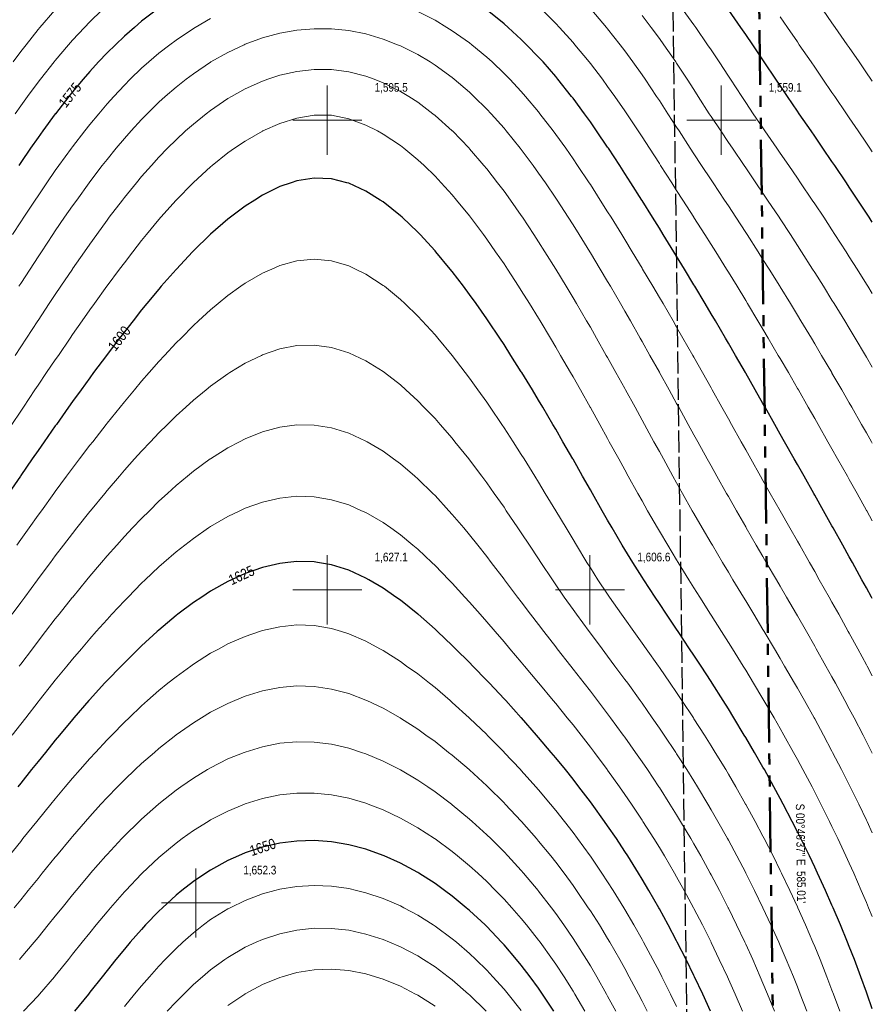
# Model space of a CAD drawing. Header units: inches. Extents: x -7927 to 9670, y -5337 to 8361.
# Tile 10 of 13: x 971 to 3342, y 589 to 3327. Entities that reach past the tile are written whole.
import ezdxf
from ezdxf.enums import TextEntityAlignment as Align

# ---------------------------------------------------------------- set-up
doc = ezdxf.new("R2010")
doc.units = ezdxf.units.IN
doc.header["$LTSCALE"] = 48
doc.header["$MEASUREMENT"] = 0
doc.linetypes.add('DASHED', pattern=[1.524, 1.27, -0.254])
doc.linetypes.add('PHANTOM', pattern=[6.35, 3.175, -0.635, 0.635, -0.635, 0.635, -0.635])
for name, color, linetype, lineweight in [('C-PROP', 1, 'PHANTOM', 50), ('C-PROP-SETB', 8, 'DASHED', 25), ('C-TOPO-MAJR', 8, 'CONTINUOUS', 25), ('C-TOPO-MINR', 8, 'CONTINUOUS', 9), ('C-TOPO-SPOT', 1, 'CONTINUOUS', 18)]:
    doc.layers.add(name, color=color, linetype=linetype, lineweight=lineweight)
doc.styles.add('JM', font='IBMPlexSansCondensed-Regular.ttf')

msp = doc.modelspace()

# ---------------------------------------------------------------- linework, layer by layer
at = {"layer": 'C-PROP'}
msp.add_lwpolyline([(-2827.2, 4613.3), (-973.7, 4612.9), (-871.8, 4612.8), (-849, 4612.8), (-802.9, 4612.8), (-674, 4612.8), (-672.2, 4612.8), (-572.9, 4612.8), (-549.3, 4612.9), (1032.5, 4614), (1157.1, 4614.4), (3010.7, 4619.4), (3012.1, 4516.7), (3107.3, -2502.7)], dxfattribs=at)
at = {"layer": 'C-PROP-SETB'}
msp.add_lwpolyline([(-2827.3, 4373.3), (-973.8, 4372.9), (-871.9, 4372.8), (-849.1, 4372.8), (-802.9, 4372.8), (-674.1, 4372.8), (-672.2, 4372.8), (-572.8, 4372.8), (-549.1, 4372.9), (1032.9, 4374), (1157.8, 4374.4), (2773.9, 4378.8), (2860.5, -2005.1)], dxfattribs=at)
at = {"layer": 'C-TOPO-MAJR'}
for points in [[(1350.3, 3353.3), (1310.2, 3322.3), (1290.2, 3305.3), (1262.2, 3280.7), (1237.5, 3257.3), (1214.2, 3234.3), (1190.5, 3209.3), (1166.2, 3182.8), (1147.5, 3161.3), (1118.2, 3126.3), (1107.8, 3113.3), (1070.4, 3065.3), (1070.2, 3065), (1035.3, 3017.3), (1022.2, 2999.1), (1001.5, 2969.3), (974.2, 2929.3), (968.9, 2921.3)], [(3342.4, 1716.9), (3340, 1721.3), (3326.2, 1746.4), (3313.6, 1769.3), (3287, 1817.3), (3278.2, 1833.1), (3260.3, 1865.3), (3233.4, 1913.3), (3230.2, 1918.9), (3206.4, 1961.3), (3182.2, 2004.3), (3179.4, 2009.3), (3152.4, 2057.3), (3134.2, 2089.5), (3125.3, 2105.3), (3098.2, 2153.3), (3086.2, 2174.6), (3071.1, 2201.3), (3044, 2249.3), (3038.2, 2259.4), (3016.7, 2297.3), (2990.2, 2343.7), (2989.3, 2345.3), (2961.7, 2393.3), (2942.2, 2427), (2934, 2441.3), (2905.9, 2489.3), (2894.2, 2509), (2877.6, 2537.3), (2848.9, 2585.3), (2846.2, 2589.8), (2820, 2633.3), (2798.2, 2668.9), (2790.7, 2681.3), (2761.1, 2729.3), (2750.2, 2746.8), (2731.3, 2777.3), (2702.2, 2823.6), (2701.2, 2825.3), (2670.7, 2873.3), (2654.2, 2898.9), (2639.8, 2921.3), (2608.3, 2969.3), (2606.2, 2972.4), (2575.7, 3017.3), (2558.2, 3042.4), (2541.9, 3065.3), (2510.2, 3108.1), (2506.2, 3113.3), (2468.1, 3161.3), (2462.2, 3168.4), (2426.6, 3209.3), (2414.2, 3222.9), (2381, 3257.3), (2366.2, 3271.9), (2329.8, 3305.3), (2318.2, 3315.4), (2271.1, 3353.3)], [(3342.4, 2764.1), (3333.8, 2777.3), (3326.2, 2788.8), (3302.2, 2825.3), (3278.2, 2861.3), (3270.2, 2873.3), (3237.8, 2921.3), (3230.2, 2932.5), (3205.1, 2969.3), (3182.2, 3002.8), (3172.3, 3017.3), (3139.3, 3065.3), (3134.2, 3072.8), (3106.6, 3113.3), (3086.2, 3143.4), (3074.2, 3161.3), (3041.9, 3209.3), (3038.2, 3214.7), (3009.7, 3257.3), (2990.2, 3285.8), (2977, 3305.3), (2943.4, 3353.3)], [(3342.4, 576), (3328, 617.3), (3326.2, 622.2), (3310.6, 665.3), (3292.4, 713.3), (3278.2, 749.1), (3273.4, 761.3), (3253.7, 809.3), (3233.2, 857.3), (3230.2, 864.1), (3212, 905.3), (3190, 953.3), (3182.2, 969.9), (3167.3, 1001.3), (3143.8, 1049.3), (3134.2, 1068.4), (3119.6, 1097.3), (3094.5, 1145.3), (3086.2, 1160.9), (3068.7, 1193.3), (3042.1, 1241.3), (3038.2, 1248.1), (3014.6, 1289.3), (2990.2, 1330.9), (2986.4, 1337.3), (2957.4, 1385.3), (2942.2, 1409.9), (2927.6, 1433.3), (2897.1, 1481.3), (2894.2, 1485.9), (2866, 1529.3), (2846.2, 1559.5), (2834.4, 1577.3), (2802.4, 1625.3), (2798.2, 1631.6), (2770.2, 1673.3), (2750.2, 1703.5), (2738.2, 1721.3), (2706.8, 1769.3), (2702.2, 1776.5), (2676.3, 1817.3), (2654.2, 1853.6), (2647.1, 1865.3), (2618.8, 1913.3), (2606.2, 1935.2), (2591.2, 1961.3), (2564, 2009.3), (2558.2, 2019.5), (2536.7, 2057.3), (2510.2, 2104.2), (2509.6, 2105.3), (2482, 2153.3), (2462.2, 2187.7), (2454.2, 2201.3), (2425.9, 2249.3), (2414.2, 2269), (2397, 2297.3), (2367.7, 2345.3), (2366.2, 2347.7), (2337.2, 2393.3), (2318.2, 2423.2), (2306.1, 2441.3), (2274.1, 2489.3), (2270.2, 2495.1), (2240.4, 2537.3), (2222.2, 2563), (2205.3, 2585.3), (2174.2, 2626.3), (2168.4, 2633.3), (2128.7, 2681.3), (2126.2, 2684.3), (2084.7, 2729.3), (2078.2, 2736.2), (2034.9, 2777.3), (2030.2, 2781.7), (1982.2, 2819.8), (1973.7, 2825.3), (1934.2, 2850), (1886.2, 2872), (1881.3, 2873.3), (1838.2, 2884), (1790.2, 2886.2), (1742.2, 2878.7), (1725.8, 2873.3), (1694.2, 2862.5), (1646.2, 2838.8), (1624.7, 2825.3), (1598.2, 2808.4), (1557, 2777.3), (1550.2, 2772.2), (1502.2, 2730.4), (1501.1, 2729.3), (1454.2, 2683.6), (1452.1, 2681.3), (1406.9, 2633.3), (1406.2, 2632.5), (1365, 2585.3), (1358.2, 2577.6), (1325, 2537.3), (1310.2, 2519.6), (1286.4, 2489.3), (1262.2, 2458.9), (1248.9, 2441.3), (1214.2, 2396), (1212.3, 2393.3), (1176.8, 2345.3), (1166.2, 2331.2), (1141.8, 2297.3), (1118.2, 2264.9), (1107.2, 2249.3), (1073.1, 2201.3), (1070.2, 2197.3), (1039.6, 2153.3), (1022.2, 2128.7), (1006.2, 2105.3), (974.2, 2059.1), (973, 2057.3), (940.3, 2009.3)], [(2892.8, 569.3), (2870.8, 617.3), (2848, 665.3), (2846.2, 669.1), (2824.5, 713.3), (2800.1, 761.3), (2798.2, 764.9), (2774.8, 809.3), (2750.2, 854.2), (2748.5, 857.3), (2721, 905.3), (2702.2, 936.9), (2692.2, 953.3), (2662.1, 1001.3), (2654.2, 1013.6), (2630.6, 1049.3), (2606.2, 1085), (2597.5, 1097.3), (2562.9, 1145.3), (2558.2, 1151.8), (2526.6, 1193.3), (2510.2, 1214.6), (2488.8, 1241.3), (2462.2, 1274.1), (2449.4, 1289.3), (2414.2, 1331), (2408.6, 1337.3), (2366.4, 1385.3), (2366.2, 1385.6), (2322.8, 1433.3), (2318.2, 1438.4), (2277.9, 1481.3), (2270.2, 1489.6), (2231.6, 1529.3), (2222.2, 1539.2), (2183.6, 1577.3), (2174.2, 1586.8), (2133.1, 1625.3), (2126.2, 1632), (2079, 1673.3), (2078.2, 1674), (2030.2, 1712.3), (2017.1, 1721.3), (1982.2, 1745.8), (1941.9, 1769.3), (1934.2, 1773.8), (1886.2, 1795.7), (1838.2, 1810.8), (1799, 1817.3), (1790.2, 1818.8), (1742.2, 1820), (1716.9, 1817.3), (1694.2, 1814.9), (1646.2, 1803.8), (1598.2, 1786.9), (1560.2, 1769.3), (1550.2, 1764.7), (1502.2, 1737.5), (1477.9, 1721.3), (1454.2, 1705.6), (1411.3, 1673.3), (1406.2, 1669.5), (1358.2, 1629.4), (1353.8, 1625.3), (1310.2, 1585.7), (1301.7, 1577.3), (1262.2, 1538.7), (1253.2, 1529.3), (1214.2, 1488.7), (1207.5, 1481.3), (1166.2, 1435.9), (1163.9, 1433.3), (1122.2, 1385.3), (1118.2, 1380.7), (1081.9, 1337.3), (1070.2, 1323.4), (1042.5, 1289.3), (1022.2, 1264.3), (1003.9, 1241.3), (974.2, 1204), (965.8, 1193.3)], [(2457, 569.3), (2425.1, 617.3), (2414.2, 633.2), (2390.6, 665.3), (2366.2, 697.3), (2352.9, 713.3), (2318.2, 754.2), (2311.5, 761.3), (2270.2, 804.7), (2265.4, 809.3), (2222.2, 849.7), (2213.1, 857.3), (2174.2, 889.6), (2152.6, 905.3), (2126.2, 924.6), (2080.9, 953.3), (2078.2, 955), (2030.2, 981.1), (1985.1, 1001.3), (1982.2, 1002.6), (1934.2, 1019.9), (1886.2, 1032.6), (1838.2, 1040.7), (1790.2, 1044.1), (1742.2, 1042.8), (1694.2, 1036.7), (1646.2, 1025.6), (1598.2, 1009.6), (1579.3, 1001.3), (1550.2, 988.5), (1502.2, 962.1), (1488.8, 953.3), (1454.2, 930.2), (1422.5, 905.3), (1406.2, 892), (1368.5, 857.3), (1358.2, 847.5), (1321.5, 809.3), (1310.2, 797.1), (1278.8, 761.3), (1262.2, 741.9), (1238.6, 713.3), (1214.2, 683.1), (1200.1, 665.3), (1166.2, 622.5), (1162.1, 617.3), (1123.5, 569.3)]]:
    msp.add_lwpolyline(points, dxfattribs=at)
at = {"layer": 'C-TOPO-MINR'}
for points in [[(1068.8, 3353.3), (1027.4, 3305.3), (1022.2, 3299.1), (988.9, 3257.3), (974.2, 3238.3), (952.6, 3209.3)], [(1199.7, 3353.3), (1166.2, 3320.7), (1151.3, 3305.3), (1118.2, 3269.7), (1107.3, 3257.3), (1070.2, 3213.7), (1066.7, 3209.3), (1028.8, 3161.3), (1022.2, 3152.7), (993.1, 3113.3), (974.2, 3087.1), (959, 3065.3)], [(3342.4, 1502.1), (3327.9, 1529.3), (3326.2, 1532.5), (3302, 1577.3), (3278.2, 1620.7), (3275.6, 1625.3), (3249, 1673.3), (3230.2, 1706.9), (3222.1, 1721.3), (3195, 1769.3), (3182.2, 1791.9), (3167.7, 1817.3), (3140.4, 1865.3), (3134.2, 1876.2), (3113.1, 1913.3), (3086.2, 1960.6), (3085.8, 1961.3), (3058.6, 2009.3), (3038.2, 2045.6), (3031.6, 2057.3), (3004.6, 2105.3), (2990.2, 2131), (2977.7, 2153.3), (2950.9, 2201.3), (2942.2, 2216.9), (2924.1, 2249.3), (2897.2, 2297.3), (2894.2, 2302.7), (2870.3, 2345.3), (2846.2, 2387.9), (2843.1, 2393.3), (2815.8, 2441.3), (2798.2, 2471.9), (2788.2, 2489.3), (2760.4, 2537.3), (2750.2, 2554.6), (2732.2, 2585.3), (2703.7, 2633.3), (2702.2, 2635.8), (2674.8, 2681.3), (2654.2, 2715.1), (2645.6, 2729.3), (2615.9, 2777.3), (2606.2, 2792.7), (2585.6, 2825.3), (2558.2, 2868), (2554.8, 2873.3), (2522.9, 2921.3), (2510.2, 2939.9), (2489.8, 2969.3), (2462.2, 3007.7), (2455.1, 3017.3), (2418.1, 3065.3), (2414.2, 3070.2), (2378.1, 3113.3), (2366.2, 3126.8), (2334.1, 3161.3), (2318.2, 3177.5), (2284.9, 3209.3), (2270.2, 3222.5), (2228.2, 3257.3), (2222.2, 3262), (2174.2, 3296), (2159.4, 3305.3), (2126.2, 3325.1), (2078.2, 3349.6)], [(3342.4, 1933.1), (3326.7, 1961.3), (3326.2, 1962.2), (3299.9, 2009.3), (3278.2, 2048.1), (3273, 2057.3), (3246, 2105.3), (3230.2, 2133.2), (3218.9, 2153.3), (3191.6, 2201.3), (3182.2, 2217.8), (3164.2, 2249.3), (3136.7, 2297.3), (3134.2, 2301.5), (3108.9, 2345.3), (3086.2, 2384.2), (3080.9, 2393.3), (3052.7, 2441.3), (3038.2, 2465.7), (3024.2, 2489.3), (2995.4, 2537.3), (2990.2, 2545.8), (2966.2, 2585.3), (2942.2, 2624.3), (2936.7, 2633.3), (2906.8, 2681.3), (2894.2, 2701.2), (2876.6, 2729.3), (2846.2, 2777.1), (2846.1, 2777.3), (2815.4, 2825.3), (2798.2, 2851.9), (2784.5, 2873.3), (2753.6, 2921.3), (2750.2, 2926.6), (2722.6, 2969.3), (2702.2, 3000.6), (2691.3, 3017.3), (2659.4, 3065.3), (2654.2, 3072.9), (2626.3, 3113.3), (2606.2, 3141.4), (2591.7, 3161.3), (2558.2, 3205.2), (2555, 3209.3), (2515.5, 3257.3), (2510.2, 3263.5), (2472.5, 3305.3), (2462.2, 3316.2), (2425.1, 3353.3)], [(3342.4, 2149.1), (3340, 2153.3), (3326.2, 2177.6), (3312.7, 2201.3), (3285.2, 2249.3), (3278.2, 2261.5), (3257.5, 2297.3), (3230.2, 2344.2), (3229.6, 2345.3), (3201.4, 2393.3), (3182.2, 2425.5), (3172.9, 2441.3), (3144, 2489.3), (3134.2, 2505.4), (3114.9, 2537.3), (3086.2, 2583.7), (3085.3, 2585.3), (3055.3, 2633.3), (3038.2, 2660.2), (3024.9, 2681.3), (2994.1, 2729.3), (2990.2, 2735.2), (2962.9, 2777.3), (2942.2, 2808.7), (2931.4, 2825.3), (2899.6, 2873.3), (2894.2, 2881.3), (2867.8, 2921.3), (2846.2, 2953.9), (2836.2, 2969.3), (2805, 3017.3), (2798.2, 3027.8), (2773.9, 3065.3), (2750.2, 3101.7), (2742.6, 3113.3), (2710.3, 3161.3), (2702.2, 3173), (2676.5, 3209.3), (2654.2, 3239.7), (2641, 3257.3), (2606.2, 3301.4), (2603, 3305.3), (2562, 3353.3)], [(3342.4, 2565.7), (3330.3, 2585.3), (3326.2, 2591.7), (3300.2, 2633.3), (3278.2, 2667.7), (3269.6, 2681.3), (3238.6, 2729.3), (3230.2, 2742), (3207.1, 2777.3), (3182.2, 2814.7), (3175.1, 2825.3), (3142.8, 2873.3), (3134.2, 2885.8), (3110, 2921.3), (3086.2, 2955.9), (3077, 2969.3), (3043.9, 3017.3), (3038.2, 3025.6), (3011.2, 3065.3), (2990.2, 3096.5), (2979.1, 3113.3), (2947.7, 3161.3), (2942.2, 3169.7), (2916.4, 3209.3), (2894.2, 3242.6), (2884.4, 3257.3), (2851.3, 3305.3), (2846.2, 3312.5), (2816.8, 3353.3)], [(3342.4, 3155.8), (3338.6, 3161.3), (3326.2, 3179.4), (3305.7, 3209.3), (3278.2, 3249.2), (3272.7, 3257.3), (3239.4, 3305.3), (3230.2, 3318.4), (3205.8, 3353.3)], [(1502.2, 3329.9), (1459, 3305.3), (1454.2, 3302.4), (1406.2, 3270.2), (1388.9, 3257.3), (1358.2, 3233.3), (1330.1, 3209.3), (1310.2, 3191.5), (1278.8, 3161.3), (1262.2, 3144.6), (1232.9, 3113.3), (1214.2, 3092.5), (1191, 3065.3), (1166.2, 3035.3), (1151.9, 3017.3), (1118.2, 2973.5), (1115.1, 2969.3), (1080.3, 2921.3), (1070.2, 2907.1), (1046.9, 2873.3), (1022.2, 2837.2), (1014.3, 2825.3), (982.6, 2777.3), (974.2, 2764.5), (951.5, 2729.3)], [(3342.4, 2360.9), (3326.2, 2388.3), (3323.3, 2393.3), (3294.7, 2441.3), (3278.2, 2468.5), (3265.7, 2489.3), (3236.4, 2537.3), (3230.2, 2547.2), (3206.6, 2585.3), (3182.2, 2624.1), (3176.4, 2633.3), (3145.8, 2681.3), (3134.2, 2699.2), (3114.8, 2729.3), (3086.2, 2772.7), (3083.2, 2777.3), (3051.2, 2825.3), (3038.2, 2844.5), (3018.8, 2873.3), (2990.2, 2915.2), (2986.1, 2921.3), (2953.3, 2969.3), (2942.2, 2985.4), (2920.7, 3017.3), (2894.2, 3057.4), (2889.1, 3065.3), (2858.5, 3113.3), (2846.2, 3132.3), (2827.5, 3161.3), (2798.2, 3205.6), (2795.7, 3209.3), (2762.6, 3257.3), (2750.2, 3274.6), (2727.8, 3305.3), (2702.2, 3338.8)], [(3342.4, 2959.5), (3335.8, 2969.3), (3326.2, 2983.5), (3303.3, 3017.3), (3278.2, 3054.2), (3270.6, 3065.3), (3237.9, 3113.3), (3230.2, 3124.5), (3205.1, 3161.3), (3182.2, 3194.7), (3172.3, 3209.3), (3139.4, 3257.3), (3134.2, 3264.8), (3106.4, 3305.3), (3086.2, 3334.3)], [(3342.4, 1286.8), (3341.1, 1289.3), (3326.2, 1318.7), (3316.7, 1337.3), (3291.6, 1385.3), (3278.2, 1410.6), (3266.1, 1433.3), (3240, 1481.3), (3230.2, 1499.1), (3213.4, 1529.3), (3186.5, 1577.3), (3182.2, 1584.8), (3159.1, 1625.3), (3134.2, 1668.6), (3131.5, 1673.3), (3103.6, 1721.3), (3086.2, 1751.2), (3075.6, 1769.3), (3047.6, 1817.3), (3038.2, 1833.6), (3019.7, 1865.3), (2992, 1913.3), (2990.2, 1916.4), (2964.5, 1961.3), (2942.2, 2000.5), (2937.2, 2009.3), (2910.2, 2057.3), (2894.2, 2086.1), (2883.5, 2105.3), (2856.9, 2153.3), (2846.2, 2172.7), (2830.4, 2201.3), (2804, 2249.3), (2798.2, 2259.7), (2777.5, 2297.3), (2750.9, 2345.3), (2750.2, 2346.5), (2724, 2393.3), (2702.2, 2432.1), (2697, 2441.3), (2669.6, 2489.3), (2654.2, 2516.1), (2642, 2537.3), (2614, 2585.3), (2606.2, 2598.4), (2585.4, 2633.3), (2558.2, 2678.6), (2556.6, 2681.3), (2526.9, 2729.3), (2510.2, 2756), (2496.7, 2777.3), (2465.6, 2825.3), (2462.2, 2830.4), (2433.1, 2873.3), (2414.2, 2900.4), (2399.2, 2921.3), (2366.2, 2965.6), (2363.3, 2969.3), (2324.5, 3017.3), (2318.2, 3024.8), (2282, 3065.3), (2270.2, 3077.8), (2234.5, 3113.3), (2222.2, 3124.8), (2179.6, 3161.3), (2174.2, 3165.7), (2126.2, 3200.5), (2112.5, 3209.3), (2078.2, 3229.8), (2030.2, 3254), (2022.3, 3257.3), (1982.2, 3272.9), (1934.2, 3287), (1886.2, 3296.5), (1838.2, 3301.4), (1790.2, 3301.7), (1742.2, 3297.6), (1694.2, 3288.9), (1646.2, 3275.9), (1598.2, 3258.4), (1595.8, 3257.3), (1550.2, 3235.9), (1502.8, 3209.3), (1502.2, 3208.9), (1454.2, 3176.6), (1433.8, 3161.3), (1406.2, 3139.4), (1376.2, 3113.3), (1358.2, 3097), (1325.9, 3065.3), (1310.2, 3049.2), (1280.9, 3017.3), (1262.2, 2996.2), (1239.6, 2969.3), (1214.2, 2938.2), (1201, 2921.3), (1166.2, 2875.8), (1164.4, 2873.3), (1129.7, 2825.3), (1118.2, 2809.1), (1096.2, 2777.3), (1070.2, 2739.4), (1063.5, 2729.3), (1031.6, 2681.3), (1022.2, 2667.2), (1000.2, 2633.3), (974.2, 2593.4), (969.1, 2585.3)], [(3342.4, 1065.8), (3327.7, 1097.3), (3326.2, 1100.5), (3304.8, 1145.3), (3281.2, 1193.3), (3278.2, 1199.3), (3257, 1241.3), (3232.1, 1289.3), (3230.2, 1292.9), (3206.6, 1337.3), (3182.2, 1382.1), (3180.4, 1385.3), (3153.7, 1433.3), (3134.2, 1467.7), (3126.4, 1481.3), (3098.6, 1529.3), (3086.2, 1550.5), (3070.4, 1577.3), (3041.8, 1625.3), (3038.2, 1631.3), (3012.9, 1673.3), (2990.2, 1711), (2983.9, 1721.3), (2954.9, 1769.3), (2942.2, 1790.6), (2926.1, 1817.3), (2897.6, 1865.3), (2894.2, 1871.1), (2869.5, 1913.3), (2846.2, 1953.7), (2841.8, 1961.3), (2814.6, 2009.3), (2798.2, 2038.7), (2787.8, 2057.3), (2761.3, 2105.3), (2750.2, 2125.6), (2735, 2153.3), (2708.7, 2201.3), (2702.2, 2213.3), (2682.4, 2249.3), (2656.1, 2297.3), (2654.2, 2300.7), (2629.4, 2345.3), (2606.2, 2386.9), (2602.6, 2393.3), (2575.3, 2441.3), (2558.2, 2471.3), (2547.8, 2489.3), (2519.7, 2537.3), (2510.2, 2553.5), (2491.1, 2585.3), (2462.2, 2633.2), (2462.1, 2633.3), (2432, 2681.3), (2414.2, 2709.4), (2401.2, 2729.3), (2369.4, 2777.3), (2366.2, 2782), (2335.7, 2825.3), (2318.2, 2849.6), (2300.3, 2873.3), (2270.2, 2911.8), (2262.4, 2921.3), (2222.2, 2968), (2221, 2969.3), (2174.6, 3017.3), (2174.2, 3017.7), (2126.2, 3060.6), (2120.4, 3065.3), (2078.2, 3097), (2053.4, 3113.3), (2030.2, 3127.3), (1982.2, 3151.5), (1957.2, 3161.3), (1934.2, 3169.7), (1886.2, 3181.7), (1838.2, 3187.9), (1790.2, 3188.3), (1742.2, 3183), (1694.2, 3172.2), (1661.1, 3161.3), (1646.2, 3156), (1598.2, 3134.1), (1560.5, 3113.3), (1550.2, 3107.2), (1502.2, 3074.6), (1490, 3065.3), (1454.2, 3036.5), (1432.4, 3017.3), (1406.2, 2993.1), (1382.3, 2969.3), (1358.2, 2944.3), (1337.3, 2921.3), (1310.2, 2890.5), (1295.9, 2873.3), (1262.2, 2831.9), (1257.1, 2825.3), (1220.4, 2777.3), (1214.2, 2769.2), (1185.3, 2729.3), (1166.2, 2702.9), (1151.2, 2681.3), (1118.2, 2634), (1117.8, 2633.3), (1085.4, 2585.3), (1070.2, 2562.9), (1053.3, 2537.3), (1022.2, 2490.6), (1021.4, 2489.3), (990, 2441.3), (974.2, 2417.3), (958.7, 2393.3)], [(3342.4, 832.5), (3332.2, 857.3), (3326.2, 871.4), (3311.8, 905.3), (3290.8, 953.3), (3278.2, 981), (3269, 1001.3), (3246.5, 1049.3), (3230.2, 1083.1), (3223.3, 1097.3), (3199.4, 1145.3), (3182.2, 1178.9), (3174.8, 1193.3), (3149.4, 1241.3), (3134.2, 1269.5), (3123.4, 1289.3), (3096.6, 1337.3), (3086.2, 1355.6), (3069.1, 1385.3), (3041, 1433.3), (3038.2, 1438), (3012.3, 1481.3), (2990.2, 1517.6), (2983, 1529.3), (2953.2, 1577.3), (2942.2, 1595), (2923, 1625.3), (2894.2, 1671), (2892.7, 1673.3), (2862.3, 1721.3), (2846.2, 1747.1), (2832.2, 1769.3), (2802.5, 1817.3), (2798.2, 1824.4), (2773.4, 1865.3), (2750.2, 1904.6), (2745.1, 1913.3), (2717.5, 1961.3), (2702.2, 1988.4), (2690.4, 2009.3), (2663.7, 2057.3), (2654.2, 2074.6), (2637.2, 2105.3), (2610.8, 2153.3), (2606.2, 2161.7), (2584.3, 2201.3), (2558.2, 2248.4), (2557.7, 2249.3), (2530.6, 2297.3), (2510.2, 2333.4), (2503.4, 2345.3), (2475.6, 2393.3), (2462.2, 2416.3), (2447.3, 2441.3), (2418.6, 2489.3), (2414.2, 2496.6), (2389, 2537.3), (2366.2, 2573.8), (2358.8, 2585.3), (2327.5, 2633.3), (2318.2, 2647.4), (2294.9, 2681.3), (2270.2, 2716.7), (2261, 2729.3), (2225.1, 2777.3), (2222.2, 2781.1), (2186.2, 2825.3), (2174.2, 2839.5), (2143.6, 2873.3), (2126.2, 2891.8), (2095.7, 2921.3), (2078.2, 2937.4), (2039.5, 2969.3), (2030.2, 2976.5), (1982.2, 3008.4), (1966, 3017.3), (1934.2, 3033.2), (1886.2, 3051), (1838.2, 3061.2), (1790.2, 3061.4), (1742.2, 3052.8), (1694.2, 3037.7), (1647, 3017.3), (1646.2, 3016.9), (1598.2, 2989.3), (1568.5, 2969.3), (1550.2, 2956.3), (1506.3, 2921.3), (1502.2, 2917.9), (1454.2, 2873.8), (1453.7, 2873.3), (1406.8, 2825.3), (1406.2, 2824.6), (1364.1, 2777.3), (1358.2, 2770.7), (1324, 2729.3), (1310.2, 2712.5), (1285.9, 2681.3), (1262.2, 2650.9), (1249.1, 2633.3), (1214.2, 2586.5), (1213.4, 2585.3), (1179, 2537.3), (1166.2, 2519.6), (1145.2, 2489.3), (1118.2, 2451), (1111.6, 2441.3), (1078.7, 2393.3), (1070.2, 2381), (1046.2, 2345.3), (1022.2, 2310.1), (1013.7, 2297.3), (981.5, 2249.3), (974.2, 2238.5), (949.6, 2201.3)], [(3251.8, 569.3), (3234.4, 617.3), (3230.2, 628.3), (3216.2, 665.3), (3197.1, 713.3), (3182.2, 749.4), (3177.3, 761.3), (3156.7, 809.3), (3135.2, 857.3), (3134.2, 859.5), (3113.1, 905.3), (3090.1, 953.3), (3086.2, 961.2), (3066.3, 1001.3), (3041.7, 1049.3), (3038.2, 1055.9), (3016.2, 1097.3), (2990.2, 1144.7), (2989.9, 1145.3), (2962.7, 1193.3), (2942.2, 1228.4), (2934.6, 1241.3), (2905.5, 1289.3), (2894.2, 1307.6), (2875.5, 1337.3), (2846.2, 1383), (2844.7, 1385.3), (2813, 1433.3), (2798.2, 1455.4), (2780.5, 1481.3), (2750.2, 1525.2), (2747.3, 1529.3), (2713.5, 1577.3), (2702.2, 1593.4), (2679.4, 1625.3), (2654.2, 1660.8), (2645.2, 1673.3), (2611.4, 1721.3), (2606.2, 1729), (2579.1, 1769.3), (2558.2, 1802.4), (2548.8, 1817.3), (2519.6, 1865.3), (2510.2, 1881), (2490.7, 1913.3), (2462.2, 1961.1), (2462.1, 1961.3), (2433, 2009.3), (2414.2, 2040.5), (2403.7, 2057.3), (2373.9, 2105.3), (2366.2, 2117.8), (2343.2, 2153.3), (2318.2, 2192.1), (2312, 2201.3), (2279.4, 2249.3), (2270.2, 2263), (2245.5, 2297.3), (2222.2, 2330), (2210.4, 2345.3), (2174.2, 2392.5), (2173.6, 2393.3), (2133.6, 2441.3), (2126.2, 2450.3), (2090.3, 2489.3), (2078.2, 2502.6), (2042, 2537.3), (2030.2, 2548.7), (1985.5, 2585.3), (1982.2, 2588), (1934.2, 2619.5), (1905.5, 2633.3), (1886.2, 2642.5), (1838.2, 2656.4), (1790.2, 2661), (1742.2, 2656.4), (1694.2, 2643.1), (1672.1, 2633.3), (1646.2, 2622), (1598.2, 2593.9), (1586.4, 2585.3), (1550.2, 2559.6), (1523.3, 2537.3), (1502.2, 2520.1), (1468.9, 2489.3), (1454.2, 2476), (1419.8, 2441.3), (1406.2, 2427.8), (1374.3, 2393.3), (1358.2, 2376.2), (1331.3, 2345.3), (1310.2, 2321.6), (1290.1, 2297.3), (1262.2, 2264.3), (1250.3, 2249.3), (1214.2, 2204.8), (1211.6, 2201.3), (1174.2, 2153.3), (1166.2, 2143.2), (1137.7, 2105.3), (1118.2, 2079.8), (1101.7, 2057.3), (1070.2, 2014.8), (1066.2, 2009.3), (1031.5, 1961.3), (1022.2, 1948.5), (997.3, 1913.3), (974.2, 1881.1), (963.2, 1865.3)], [(3160.5, 569.3), (3142.2, 617.3), (3134.2, 637.3), (3123, 665.3), (3103, 713.3), (3086.2, 752), (3082.1, 761.3), (3060.5, 809.3), (3038.2, 857), (3038.1, 857.3), (3014.8, 905.3), (2990.7, 953.3), (2990.2, 954.3), (2965.7, 1001.3), (2942.2, 1044.9), (2939.8, 1049.3), (2913, 1097.3), (2894.2, 1129.8), (2885.1, 1145.3), (2856.3, 1193.3), (2846.2, 1209.7), (2826.4, 1241.3), (2798.2, 1285.2), (2795.5, 1289.3), (2763.6, 1337.3), (2750.2, 1357), (2730.6, 1385.3), (2702.2, 1425.8), (2696.8, 1433.3), (2662.1, 1481.3), (2654.2, 1492.1), (2626.7, 1529.3), (2606.2, 1556.9), (2590.8, 1577.3), (2558.2, 1620.9), (2554.9, 1625.3), (2519.5, 1673.3), (2510.2, 1686.3), (2485.3, 1721.3), (2462.2, 1755.5), (2452.6, 1769.3), (2420.8, 1817.3), (2414.2, 1827.5), (2388.9, 1865.3), (2366.2, 1899.9), (2357, 1913.3), (2324.5, 1961.3), (2318.2, 1970.8), (2290.9, 2009.3), (2270.2, 2038.8), (2256.3, 2057.3), (2222.2, 2102.9), (2220.3, 2105.3), (2181.8, 2153.3), (2174.2, 2162.8), (2140.5, 2201.3), (2126.2, 2217.7), (2095.5, 2249.3), (2078.2, 2267.3), (2045, 2297.3), (2030.2, 2310.9), (1985.6, 2345.3), (1982.2, 2348), (1934.2, 2378.2), (1902.1, 2393.3), (1886.2, 2400.8), (1838.2, 2415.5), (1790.2, 2422.1), (1742.2, 2420.5), (1694.2, 2411.2), (1646.2, 2394.5), (1643.7, 2393.3), (1598.2, 2371.4), (1555.6, 2345.3), (1550.2, 2342.1), (1502.2, 2307.6), (1489.8, 2297.3), (1454.2, 2268.4), (1433.4, 2249.3), (1406.2, 2225), (1382.4, 2201.3), (1358.2, 2177.8), (1335.2, 2153.3), (1310.2, 2127.2), (1290.7, 2105.3), (1262.2, 2073.7), (1248.4, 2057.3), (1214.2, 2017.4), (1207.6, 2009.3), (1168.3, 1961.3), (1166.2, 1958.8), (1130.4, 1913.3), (1118.2, 1898.1), (1093.2, 1865.3), (1070.2, 1835.5), (1056.7, 1817.3), (1022.2, 1771.4), (1020.7, 1769.3), (985.5, 1721.3), (974.2, 1706.1), (950.6, 1673.3)], [(3070.5, 569.3), (3051.1, 617.3), (3038.2, 647.8), (3030.8, 665.3), (3009.7, 713.3), (2990.2, 755.9), (2987.7, 761.3), (2965, 809.3), (2942.2, 855.7), (2941.4, 857.3), (2917, 905.3), (2894.2, 948.3), (2891.6, 953.3), (2865.2, 1001.3), (2846.2, 1034.7), (2837.8, 1049.3), (2809.3, 1097.3), (2798.2, 1115.5), (2779.7, 1145.3), (2750.2, 1191.4), (2749, 1193.3), (2717, 1241.3), (2702.2, 1263.1), (2683.9, 1289.3), (2654.2, 1331.1), (2649.7, 1337.3), (2614.4, 1385.3), (2606.2, 1396.3), (2578.1, 1433.3), (2558.2, 1459.4), (2541.1, 1481.3), (2510.2, 1521.1), (2503.7, 1529.3), (2466.1, 1577.3), (2462.2, 1582.4), (2428.7, 1625.3), (2414.2, 1644.5), (2391.9, 1673.3), (2366.2, 1707.6), (2355.6, 1721.3), (2319.6, 1769.3), (2318.2, 1771.2), (2282.8, 1817.3), (2270.2, 1834), (2245.1, 1865.3), (2222.2, 1894.4), (2206.1, 1913.3), (2174.2, 1951.1), (2164.7, 1961.3), (2126.2, 2003.2), (2119.9, 2009.3), (2078.2, 2050.2), (2069.9, 2057.3), (2030.2, 2091.5), (2011.1, 2105.3), (1982.2, 2126.6), (1937.1, 2153.3), (1934.2, 2155), (1886.2, 2177), (1838.2, 2191.7), (1790.2, 2199.3), (1742.2, 2199.8), (1694.2, 2193.6), (1646.2, 2180.7), (1598.2, 2161.4), (1582.9, 2153.3), (1550.2, 2136.5), (1502.2, 2106), (1501.2, 2105.3), (1454.2, 2070.9), (1438, 2057.3), (1406.2, 2031.2), (1382.4, 2009.3), (1358.2, 1987.4), (1332, 1961.3), (1310.2, 1939.9), (1285.2, 1913.3), (1262.2, 1889.2), (1241, 1865.3), (1214.2, 1835.5), (1198.8, 1817.3), (1166.2, 1779.2), (1158.1, 1769.3), (1118.7, 1721.3), (1118.2, 1720.7), (1080.6, 1673.3), (1070.2, 1660.3), (1043.2, 1625.3), (1022.2, 1598.3), (1006.4, 1577.3), (974.2, 1535), (970, 1529.3)], [(2981.3, 569.3), (2960.7, 617.3), (2942.2, 658.6), (2939.2, 665.3), (2916.9, 713.3), (2894.2, 760.4), (2893.8, 761.3), (2869.8, 809.3), (2846.2, 855), (2845, 857.3), (2819.1, 905.3), (2798.2, 942.8), (2792.3, 953.3), (2764.2, 1001.3), (2750.2, 1024.6), (2735, 1049.3), (2704.6, 1097.3), (2702.2, 1101), (2672.8, 1145.3), (2654.2, 1172.5), (2639.6, 1193.3), (2606.2, 1240), (2605.3, 1241.3), (2569.4, 1289.3), (2558.2, 1304.1), (2532.4, 1337.3), (2510.2, 1365.5), (2494.2, 1385.3), (2462.2, 1424.9), (2455.2, 1433.3), (2415.4, 1481.3), (2414.2, 1482.8), (2375, 1529.3), (2366.2, 1540), (2334.3, 1577.3), (2318.2, 1596.7), (2293.3, 1625.3), (2270.2, 1652.7), (2251.8, 1673.3), (2222.2, 1707.4), (2209.3, 1721.3), (2174.2, 1759.9), (2164.9, 1769.3), (2126.2, 1809.2), (2117.5, 1817.3), (2078.2, 1854.2), (2064.8, 1865.3), (2030.2, 1894.1), (2003, 1913.3), (1982.2, 1928.1), (1934.2, 1955.9), (1921.9, 1961.3), (1886.2, 1977.3), (1838.2, 1992), (1790.2, 2000), (1742.2, 2001.5), (1694.2, 1996.6), (1646.2, 1985.4), (1598.2, 1968.2), (1583.8, 1961.3), (1550.2, 1945.4), (1502.2, 1917.2), (1496.6, 1913.3), (1454.2, 1884.2), (1430.2, 1865.3), (1406.2, 1846.6), (1372.5, 1817.3), (1358.2, 1804.9), (1320.6, 1769.3), (1310.2, 1759.6), (1272.6, 1721.3), (1262.2, 1710.9), (1227.4, 1673.3), (1214.2, 1659.2), (1184.3, 1625.3), (1166.2, 1604.9), (1142.9, 1577.3), (1118.2, 1548.3), (1102.7, 1529.3), (1070.2, 1489.7), (1063.6, 1481.3), (1025.3, 1433.3), (1022.2, 1429.4), (987.8, 1385.3), (974.2, 1367.9), (950.7, 1337.3)], [(2798.2, 582.5), (2781.2, 617.3), (2757.1, 665.3), (2750.2, 678.8), (2732.2, 713.3), (2706.4, 761.3), (2702.2, 769), (2679.5, 809.3), (2654.2, 852.5), (2651.3, 857.3), (2621.7, 905.3), (2606.2, 929.4), (2590.4, 953.3), (2558.2, 1000.4), (2557.6, 1001.3), (2522.8, 1049.3), (2510.2, 1066.2), (2486.1, 1097.3), (2462.2, 1127.5), (2447.4, 1145.3), (2414.2, 1184.9), (2406.7, 1193.3), (2366.2, 1238.9), (2363.9, 1241.3), (2318.9, 1289.3), (2318.2, 1290), (2271.5, 1337.3), (2270.2, 1338.6), (2222.2, 1384.6), (2221.5, 1385.3), (2174.2, 1428.3), (2168.2, 1433.3), (2126.2, 1469.3), (2110.7, 1481.3), (2078.2, 1507.3), (2047.3, 1529.3), (2030.2, 1541.8), (1982.2, 1572.4), (1972.9, 1577.3), (1934.2, 1598.5), (1886.2, 1619.2), (1866.2, 1625.3), (1838.2, 1634), (1790.2, 1642.2), (1742.2, 1643.7), (1694.2, 1638.8), (1646.2, 1628), (1638.2, 1625.3), (1598.2, 1611.9), (1550.2, 1590.7), (1525.6, 1577.3), (1502.2, 1564.7), (1454.2, 1534.2), (1447.5, 1529.3), (1406.2, 1499.6), (1383.6, 1481.3), (1358.2, 1461), (1326.9, 1433.3), (1310.2, 1418.7), (1275.2, 1385.3), (1262.2, 1372.9), (1227.3, 1337.3), (1214.2, 1323.9), (1182.3, 1289.3), (1166.2, 1271.9), (1139.4, 1241.3), (1118.2, 1217.2), (1098.1, 1193.3), (1070.2, 1160.1), (1058.1, 1145.3), (1022.2, 1101.4), (1018.9, 1097.3), (980.3, 1049.3), (974.2, 1041.7), (941.7, 1001.3)], [(2716.6, 569.3), (2702.2, 597.3), (2691.9, 617.3), (2666.5, 665.3), (2654.2, 687.8), (2640.1, 713.3), (2612.5, 761.3), (2606.2, 771.8), (2583.3, 809.3), (2558.2, 848.8), (2552.6, 857.3), (2519.9, 905.3), (2510.2, 919), (2485, 953.3), (2462.2, 983.5), (2448, 1001.3), (2414.2, 1042.8), (2408.6, 1049.3), (2366.5, 1097.3), (2366.2, 1097.6), (2321.4, 1145.3), (2318.2, 1148.6), (2273, 1193.3), (2270.2, 1196.1), (2222.2, 1240.3), (2221, 1241.3), (2174.2, 1281.4), (2164, 1289.3), (2126.2, 1319.3), (2100.9, 1337.3), (2078.2, 1353.9), (2030.2, 1384.7), (2029.1, 1385.3), (1982.2, 1412), (1936.8, 1433.3), (1934.2, 1434.6), (1886.2, 1452.7), (1838.2, 1465.5), (1790.2, 1472.7), (1742.2, 1474.2), (1694.2, 1470), (1646.2, 1460.4), (1598.2, 1445.4), (1569.4, 1433.3), (1550.2, 1425.4), (1502.2, 1400.7), (1477.1, 1385.3), (1454.2, 1371.5), (1406.2, 1337.8), (1405.6, 1337.3), (1358.2, 1300.2), (1345.7, 1289.3), (1310.2, 1258.5), (1292.1, 1241.3), (1262.2, 1212.9), (1243, 1193.3), (1214.2, 1163.7), (1197.3, 1145.3), (1166.2, 1111.1), (1154.2, 1097.3), (1118.2, 1055.6), (1113, 1049.3), (1073.1, 1001.3), (1070.2, 997.7), (1034.1, 953.3), (1022.2, 938.6), (995.2, 905.3), (974.2, 879.6), (955.8, 857.3)], [(2629.1, 569.3), (2606.2, 611.6), (2603.1, 617.3), (2576, 665.3), (2558.2, 695.7), (2547.5, 713.3), (2517.2, 761.3), (2510.2, 772.1), (2484.8, 809.3), (2462.2, 841.1), (2450.1, 857.3), (2414.2, 903.7), (2412.9, 905.3), (2372.6, 953.3), (2366.2, 960.7), (2328.9, 1001.3), (2318.2, 1012.8), (2281.4, 1049.3), (2270.2, 1060.4), (2229.5, 1097.3), (2222.2, 1103.9), (2174.2, 1143.6), (2171.9, 1145.3), (2126.2, 1179.7), (2105.9, 1193.3), (2078.2, 1212.1), (2030.2, 1240.5), (2028.5, 1241.3), (1982.2, 1265.1), (1934.2, 1285.2), (1921.6, 1289.3), (1886.2, 1301), (1838.2, 1312), (1790.2, 1318), (1742.2, 1318.8), (1694.2, 1314.5), (1646.2, 1304.9), (1598.2, 1290.3), (1595.8, 1289.3), (1550.2, 1271), (1502.2, 1246.6), (1493.4, 1241.3), (1454.2, 1217.8), (1419.2, 1193.3), (1406.2, 1184.2), (1358.2, 1146.2), (1357.2, 1145.3), (1310.2, 1103.7), (1303.6, 1097.3), (1262.2, 1056.8), (1255.1, 1049.3), (1214.2, 1005.7), (1210.3, 1001.3), (1168.3, 953.3), (1166.2, 950.8), (1128.2, 905.3), (1118.2, 893.1), (1089.2, 857.3), (1070.2, 833.8), (1050.4, 809.3), (1022.2, 774.7), (1011.1, 761.3), (974.2, 717.9), (970.2, 713.3)], [(2542.8, 569.3), (2514.9, 617.3), (2510.2, 625), (2485, 665.3), (2462.2, 700.1), (2453, 713.3), (2418.5, 761.3), (2414.2, 767.1), (2380.9, 809.3), (2366.2, 827.3), (2339.9, 857.3), (2318.2, 881.4), (2294.8, 905.3), (2270.2, 930.2), (2245, 953.3), (2222.2, 974.1), (2189, 1001.3), (2174.2, 1013.5), (2126.2, 1048.6), (2125.1, 1049.3), (2078.2, 1079.8), (2046.7, 1097.3), (2030.2, 1106.7), (1982.2, 1129.5), (1940.7, 1145.3), (1934.2, 1147.8), (1886.2, 1162), (1838.2, 1171.4), (1790.2, 1176.1), (1742.2, 1176), (1694.2, 1170.9), (1646.2, 1160.9), (1598.2, 1145.9), (1596.7, 1145.3), (1550.2, 1126.2), (1502.2, 1101.3), (1495.7, 1097.3), (1454.2, 1071.7), (1423.2, 1049.3), (1406.2, 1036.8), (1363.5, 1001.3), (1358.2, 996.8), (1312.1, 953.3), (1310.2, 951.5), (1266.2, 905.3), (1262.2, 901), (1223.8, 857.3), (1214.2, 846.1), (1183.8, 809.3), (1166.2, 787.7), (1145, 761.3), (1118.2, 727.7), (1106.6, 713.3), (1070.2, 668.3), (1067.7, 665.3), (1026.7, 617.3), (1022.2, 612.3), (981.6, 569.3)], [(2366.2, 571.2), (2329.5, 617.3), (2318.2, 631.1), (2287.3, 665.3), (2270.2, 683.9), (2239.9, 713.3), (2222.2, 730.3), (2185.7, 761.3), (2174.2, 771), (2126.2, 806.3), (2121.4, 809.3), (2078.2, 836.7), (2039.3, 857.3), (2030.2, 862.2), (1982.2, 883), (1934.2, 899.1), (1908.1, 905.3), (1886.2, 910.6), (1838.2, 917.4), (1790.2, 919.5), (1742.2, 916.6), (1694.2, 908.8), (1681.1, 905.3), (1646.2, 895.9), (1598.2, 877.7), (1556.7, 857.3), (1550.2, 854), (1502.2, 824.1), (1482.3, 809.3), (1454.2, 787.5), (1424.8, 761.3), (1406.2, 744.2), (1375.8, 713.3), (1358.2, 694.9), (1331.9, 665.3), (1310.2, 640.5), (1290.9, 617.3), (1262.2, 582.4)], [(2268.2, 569.3), (2222.2, 615.2), (2219.8, 617.3), (2174.2, 657), (2163.1, 665.3), (2126.2, 692.9), (2094.1, 713.3), (2078.2, 723.4), (2030.2, 748.7), (2000, 761.3), (1982.2, 768.9), (1934.2, 784.1), (1886.2, 794.4), (1838.2, 799.7), (1790.2, 800), (1742.2, 795.1), (1694.2, 784.9), (1646.2, 769.1), (1628.7, 761.3), (1598.2, 747.4), (1550.2, 719.3), (1541.6, 713.3), (1502.2, 684.7), (1479.3, 665.3), (1454.2, 643.4), (1427.5, 617.3), (1406.2, 596), (1381.5, 569.3)], [(2126.2, 583.1), (2078.2, 613.8), (2071.5, 617.3), (2030.2, 639), (1982.2, 658.8), (1960.3, 665.3), (1934.2, 673.2), (1886.2, 682.3), (1838.2, 686), (1790.2, 684.2), (1742.2, 676.7), (1701.3, 665.3), (1694.2, 663.3), (1646.2, 643.7), (1598.2, 617.7), (1597.7, 617.3), (1550.2, 584.9)]]:
    msp.add_lwpolyline(points, dxfattribs=at)
at = {"layer": 'C-TOPO-SPOT'}
for p, q in [((1826.5, 2951.3), (1826.5, 3143.3)), ((2922.4, 2951.3), (2922.4, 3143.3)), ((1730.5, 3047.3), (1922.5, 3047.3)), ((2826.4, 3047.3), (3018.4, 3047.3)), ((1826.5, 1645.3), (1826.5, 1837.3)), ((2557.1, 1645.3), (2557.1, 1837.3)), ((1730.5, 1741.3), (1922.5, 1741.3)), ((2461.1, 1741.3), (2653.1, 1741.3)), ((1461.2, 774.7), (1461.2, 966.7)), ((1365.2, 870.7), (1557.2, 870.7))]:
    msp.add_line(p, q, dxfattribs=at)

# ---------------------------------------------------------------- texts
at = {"layer": 'C-PROP', "style": 'JM'}
msp.add_text('S 00°46\'37" E  585.01\'', height=24, rotation=-89.223, dxfattribs=at).set_placement((3143.6, 1008.2), align=Align.MIDDLE_CENTER)
at = {"layer": 'C-TOPO-MAJR', "style": 'JM'}
for s, rotation, p in [('1575', 51.9307, (1111, 3117.3)), ('1600', 52.5473, (1248.1, 2440.3)), ('1625', 24.8884, (1587.9, 1782.1)), ('1650', 18.3169, (1647, 1025.8))]:
    msp.add_text(s, height=28.8, rotation=rotation, dxfattribs=at).set_placement(p, align=Align.MIDDLE_CENTER)
at = {"layer": 'C-TOPO-SPOT', "style": 'JM'}
for s, p in [('1,595.5', (1958.5, 3119.3)), ('1,559.1', (3054.4, 3119.3)), ('1,627.1', (1958.5, 1813.3)), ('1,606.6', (2689.1, 1813.3)), ('1,652.3', (1593.2, 942.7))]:
    msp.add_text(s, height=24, dxfattribs=at).set_placement(p, align=Align.BOTTOM_LEFT)

doc.saveas('drawing.dxf')
